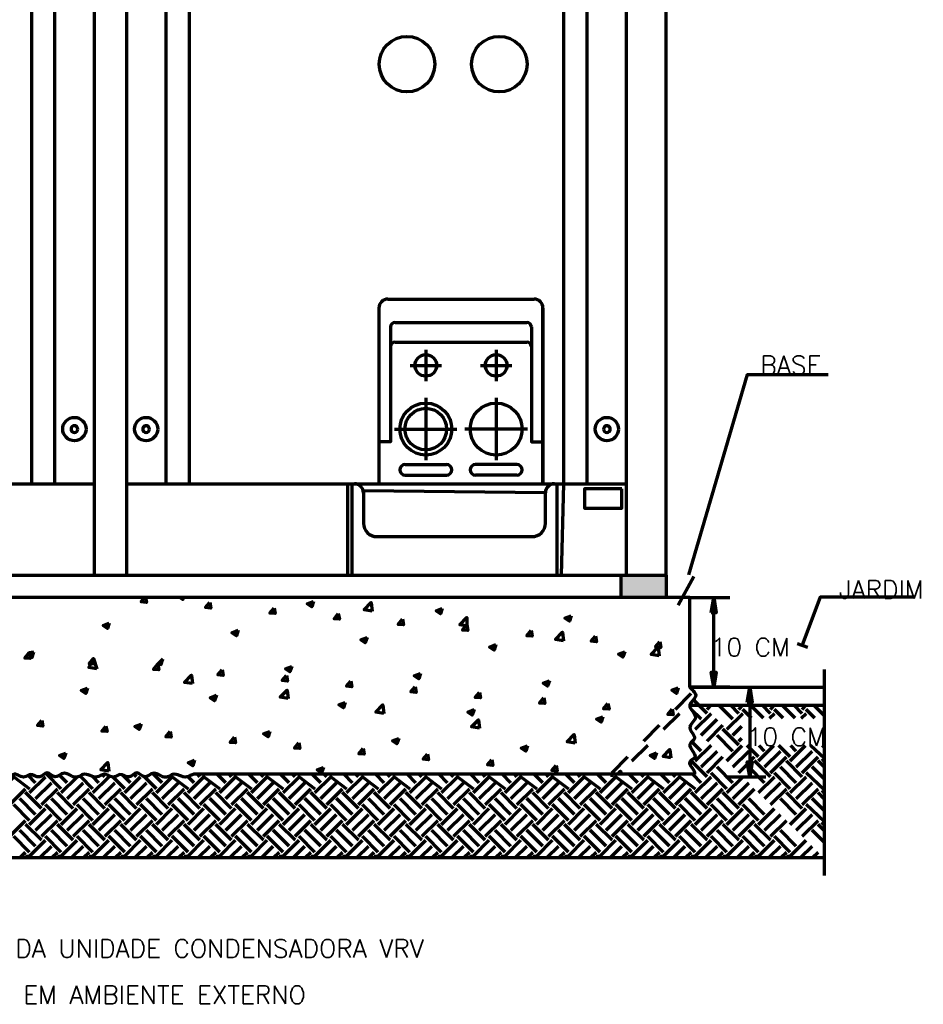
# Model space of a CAD drawing. Header units: millimetres. Extents: x -728 to 29511, y 335 to 17581.
# Tile 4 of 6: x 9571 to 11852, y 3285 to 5769. Entities that reach past the tile are written whole.
import ezdxf

# ---------------------------------------------------------------- set-up
doc = ezdxf.new("R2010")
doc.units = ezdxf.units.MM
doc.layers.add('DETALHE_VRV_EXTERNA', color=8, linetype='Continuous', lineweight=18)
doc.layers.add('KGL_CONFEA-6_DE_152_E06_PE_R02 - Legenda - DETALHE VRV EXTERNA_dwg', color=8, linetype='Continuous', lineweight=18)
doc.styles.add('Simplex_2', font='simplex_.ttf', dxfattribs={"height": 46.092886})

# ---------------------------------------------------------------- blocks, each defined once
blk = doc.blocks.new('KGL_CONFEA-6_DE_152_E06_PE_R02 - Legenda - DETALHE VRV EXTERNA_dwg_DETALHE_VRV_EXTERNA-1082228-DETALHE VRV EXTERNA-1127583-12 - FIXAÇÃO CONDENSADORA')
at = {"layer": 'DETALHE_VRV_EXTERNA', "lineweight": 70}
for points in [[(8669.4, 4310.9), (8782.5, 4310.9), (8782.5, 4367.4), (8669.4, 4367.4)], [(8909.1, 4272.7), (8902.7, 4310.9), (8896.4, 4272.7)], [(8902.7, 4084.6), (8909.1, 4122.7), (8896.4, 4122.7)], [(9000.1, 4046.5), (8993.7, 4084.6), (8987.4, 4046.5)], [(8993.7, 3858.3), (9000.1, 3896.4), (8987.4, 3896.4)]]:
    blk.add_hatch(color=7, dxfattribs=at).paths.add_polyline_path(points)
at = {"layer": 'DETALHE_VRV_EXTERNA', "color": 7, "lineweight": 70}
for p, q in [((8583.4, 4598.2), (8583.4, 7919.9)), ((8682.9, 4367.4), (8682.9, 7919.9)), ((7180.5, 7340.7), (7180.5, 4598.2)), ((7239.3, 7340.7), (7239.3, 4598.2)), ((7338.9, 7340.7), (7338.9, 4367.4)), ((7420.3, 7340.7), (7420.3, 4367.4)), ((7519.9, 7340.7), (7519.9, 4598.2)), ((7578.7, 7340.7), (7578.7, 4598.2)), ((8080.5, 5064.3), (8449.3, 5064.3)), ((8057.9, 5041.7), (8057.9, 4598.2)), ((8098.6, 5005.5), (8431.2, 5005.5)), ((8098.6, 4955.7), (8431.2, 4955.7)), ((8176.1, 4936.3), (8176.1, 4857.5)), ((8353.7, 4936.3), (8353.7, 4857.5)), ((8136.7, 4896.9), (8215.5, 4896.9)), ((8314.3, 4896.9), (8393.1, 4896.9)), ((8176.1, 4815), (8176.1, 4657.5)), ((8353.7, 4815), (8353.7, 4657.5)), ((8097.3, 4736.3), (8254.8, 4736.3)), ((8432.5, 4736.3), (8275, 4736.3)), ((8124, 4647), (8228.1, 4647)), ((8405.8, 4647), (8301.7, 4647)), ((6076.3, 4598.2), (7338.9, 4598.2)), ((7420.3, 4598.2), (8682.9, 4598.2)), ((7978.4, 4598.2), (7978.4, 4367.4)), ((7989.7, 4598.2), (7989.7, 4367.4)), ((8124, 4619.9), (8228.1, 4619.9)), ((8405.8, 4619.9), (8301.7, 4619.9)), ((8507, 4598.2), (8507, 4367.4)), ((8444.1, 4464.7), (8052.7, 4464.7)), ((8852.9, 4363.9), (8813.1, 4291.6)), ((8842.5, 4310.9), (8943.4, 4310.9)), ((9113.7, 4195.4), (9139.1, 4185.9)), ((9182.2, 3609.4), (9182.2, 4129.8)), ((8842.5, 4084.6), (9182.2, 4084.6)), ((8806.1, 4028.8), (8846.1, 4068.8)), ((8886.1, 4018.8), (8851.6, 4053.2)), ((8842.5, 4039.3), (9182.2, 4039.3)), ((8871.1, 4003.8), (8846.1, 4028.8)), ((8886.1, 4028.8), (8896.5, 4039.3)), ((8951.1, 4003.8), (8915.6, 4039.3)), ((8966.1, 4018.8), (8945.6, 4039.3)), ((8966.1, 4028.8), (8976.5, 4039.3)), ((8998.2, 4006.7), (8976.1, 4028.8)), ((9028.2, 4006.7), (8995.6, 4039.3)), ((9046.1, 4018.8), (9025.6, 4039.3)), ((9046.1, 4028.8), (9056.5, 4039.3)), ((9078.2, 4006.7), (9056.1, 4028.8)), ((9108.2, 4006.7), (9075.6, 4039.3)), ((9126.1, 4018.8), (9105.6, 4039.3)), ((9126.1, 4028.8), (9136.5, 4039.3)), ((9158.2, 4006.7), (9136.1, 4028.8)), ((9182.2, 4012.7), (9155.6, 4039.3)), ((8776.1, 3978.8), (8816.1, 4018.8)), ((8856.1, 3978.8), (8896.1, 4018.8)), ((8871.1, 3963.8), (8911.1, 4003.8)), ((8936.1, 3978.8), (8976.1, 4018.8)), ((9043.9, 4006.7), (9056.1, 4018.8)), ((9123.9, 4006.7), (9136.1, 4018.8)), ((8726.1, 3948.8), (8766.1, 3988.8)), ((8842.9, 3985.7), (8846.1, 3988.8)), ((8886.1, 3948.8), (8926.1, 3988.8)), ((8966.1, 3938.8), (8926.1, 3978.8)), ((8951.1, 3963.8), (8973.6, 3986.4)), ((8951.1, 3923.8), (8911.1, 3963.8)), ((8966.1, 3948.8), (8973.6, 3956.4)), ((8696.1, 3898.8), (8736.1, 3938.8)), ((8871.1, 3923.8), (8847.6, 3947.3)), ((8856.1, 3898.8), (8896.1, 3938.8)), ((8936.1, 3898.8), (8974.8, 3937.5)), ((9016.1, 3908.8), (8987.4, 3937.5)), ((9016.1, 3898.8), (9054.8, 3937.5)), ((9031.1, 3923.8), (9017.4, 3937.5)), ((9096.1, 3908.8), (9067.4, 3937.5)), ((9096.1, 3898.8), (9134.8, 3937.5)), ((9111.1, 3923.8), (9097.4, 3937.5)), ((9182.2, 3932.7), (9177.4, 3937.5)), ((8856.1, 3908.8), (8855.6, 3909.3)), ((8871.1, 3883.8), (8911.1, 3923.8)), ((8886.1, 3868.8), (8926.1, 3908.8)), ((8951.1, 3883.8), (8991.1, 3923.8)), ((8966.1, 3868.8), (9006.1, 3908.8)), ((9031.1, 3883.8), (9071.1, 3923.8)), ((9046.1, 3868.8), (9086.1, 3908.8)), ((9111.1, 3883.8), (9151.1, 3923.8)), ((9126.1, 3868.8), (9166.1, 3908.8)), ((8886.1, 3858.8), (8846.1, 3898.8)), ((8951.1, 3843.8), (8911.1, 3883.8)), ((9031.1, 3843.8), (8991.1, 3883.8)), ((9046.1, 3858.8), (9006.1, 3898.8)), ((9111.1, 3843.8), (9071.1, 3883.8)), ((9126.1, 3858.8), (9086.1, 3898.8)), ((9182.2, 3852.7), (9151.1, 3883.8)), ((9182.2, 3882.7), (9166.1, 3898.8)), ((7191.1, 3843.8), (7172.4, 3862.5)), ((7176.1, 3818.8), (7216.1, 3858.8)), ((7206.1, 3858.8), (7205, 3859.9)), ((7256.1, 3828.8), (7217, 3867.9)), ((7271.1, 3843.8), (7251.6, 3863.3)), ((7256.1, 3818.8), (7294.9, 3857.7)), ((7336.1, 3828.8), (7303.9, 3861)), ((7351.1, 3843.8), (7335.5, 3859.3)), ((7336.1, 3818.8), (7376.1, 3858.8)), ((7366.1, 3858.8), (7360.5, 3864.4)), ((7416.1, 3828.8), (7386.8, 3858.1)), ((7431.1, 3843.8), (7412.5, 3862.4)), ((7416.1, 3818.8), (7456.1, 3858.8)), ((7446.1, 3858.8), (7439.3, 3865.6)), ((7496.1, 3828.8), (7466.5, 3858.4)), ((7511.1, 3843.8), (7487.4, 3867.5)), ((7526.1, 3858.8), (7526, 3858.9)), ((7591.1, 3843.8), (7575.7, 3859.2)), ((7606.1, 3858.8), (7599.7, 3865.2)), ((7671.1, 3843.8), (7649.7, 3865.2)), ((7686.1, 3858.8), (7679.7, 3865.2)), ((7751.1, 3843.8), (7729.7, 3865.2)), ((7766.1, 3858.8), (7759.7, 3865.2)), ((7831.1, 3843.8), (7809.7, 3865.2)), ((7846.1, 3858.8), (7839.7, 3865.2)), ((7911.1, 3843.8), (7889.7, 3865.2)), ((7926.1, 3858.8), (7919.7, 3865.2)), ((7991.1, 3843.8), (7969.7, 3865.2)), ((8006.1, 3858.8), (7999.7, 3865.2)), ((8071.1, 3843.8), (8049.7, 3865.2)), ((8086.1, 3858.8), (8079.7, 3865.2)), ((8151.1, 3843.8), (8129.7, 3865.2)), ((8166.1, 3858.8), (8159.7, 3865.2)), ((8231.1, 3843.8), (8209.7, 3865.2)), ((8246.1, 3858.8), (8239.7, 3865.2)), ((8311.1, 3843.8), (8289.7, 3865.2)), ((8326.1, 3858.8), (8319.7, 3865.2)), ((8391.1, 3843.8), (8369.7, 3865.2)), ((8406.1, 3858.8), (8399.7, 3865.2)), ((8471.1, 3843.8), (8449.7, 3865.2)), ((8486.1, 3858.8), (8479.7, 3865.2)), ((8551.1, 3843.8), (8529.7, 3865.2)), ((8566.1, 3858.8), (8559.7, 3865.2)), ((8631.1, 3843.8), (8609.7, 3865.2)), ((8711.1, 3843.8), (8689.7, 3865.2)), ((8726.1, 3858.8), (8719.7, 3865.2)), ((8791.1, 3843.8), (8769.7, 3865.2)), ((8806.1, 3858.8), (8799.7, 3865.2)), ((8871.1, 3843.8), (8849.7, 3865.1)), ((8856.1, 3818.8), (8896.1, 3858.8)), ((8936.1, 3828.8), (8896.1, 3868.8)), ((8933.5, 3858.3), (9034.4, 3858.3)), ((8936.1, 3818.8), (8976.1, 3858.8)), ((9016.1, 3818.8), (9056.1, 3858.8)), ((9096.1, 3828.8), (9056.1, 3868.8)), ((9096.1, 3818.8), (9136.1, 3858.8)), ((7126.1, 3788.8), (7166.1, 3828.8)), ((7191.1, 3803.8), (7231.1, 3843.8)), ((7206.1, 3788.8), (7246.1, 3828.8)), ((7271.1, 3803.8), (7311.1, 3843.8)), ((7286.1, 3788.8), (7326.1, 3828.8)), ((7351.1, 3803.8), (7391.1, 3843.8)), ((7366.1, 3788.8), (7406.1, 3828.8)), ((7431.1, 3803.8), (7471.1, 3843.8)), ((7446.1, 3788.8), (7486.1, 3828.8)), ((7511.1, 3803.8), (7551.1, 3843.8)), ((7526.1, 3788.8), (7566.1, 3828.8)), ((7591.1, 3803.8), (7631.1, 3843.8)), ((7606.1, 3788.8), (7646.1, 3828.8)), ((7671.1, 3803.8), (7711.1, 3843.8)), ((7686.1, 3788.8), (7726.1, 3828.8)), ((7751.1, 3803.8), (7791.1, 3843.8)), ((7766.1, 3788.8), (7806.1, 3828.8)), ((7831.1, 3803.8), (7871.1, 3843.8)), ((7846.1, 3788.8), (7886.1, 3828.8)), ((7911.1, 3803.8), (7951.1, 3843.8)), ((7926.1, 3788.8), (7966.1, 3828.8)), ((7991.1, 3803.8), (8031.1, 3843.8)), ((8006.1, 3788.8), (8046.1, 3828.8)), ((8071.1, 3803.8), (8111.1, 3843.8)), ((8086.1, 3788.8), (8126.1, 3828.8)), ((8151.1, 3803.8), (8191.1, 3843.8)), ((8166.1, 3788.8), (8206.1, 3828.8)), ((8231.1, 3803.8), (8271.1, 3843.8)), ((8246.1, 3788.8), (8286.1, 3828.8)), ((8311.1, 3803.8), (8351.1, 3843.8)), ((8326.1, 3788.8), (8366.1, 3828.8)), ((8391.1, 3803.8), (8431.1, 3843.8)), ((8406.1, 3788.8), (8446.1, 3828.8)), ((8471.1, 3803.8), (8511.1, 3843.8)), ((8486.1, 3788.8), (8526.1, 3828.8)), ((8551.1, 3803.8), (8591.1, 3843.8)), ((8566.1, 3788.8), (8606.1, 3828.8)), ((8631.1, 3803.8), (8671.1, 3843.8)), ((8646.1, 3788.8), (8686.1, 3828.8)), ((8711.1, 3803.8), (8751.1, 3843.8)), ((8726.1, 3788.8), (8766.1, 3828.8)), ((8791.1, 3803.8), (8831.1, 3843.8)), ((8806.1, 3788.8), (8846.1, 3828.8)), ((8871.1, 3803.8), (8911.1, 3843.8)), ((8886.1, 3788.8), (8926.1, 3828.8)), ((8951.1, 3803.8), (8991.1, 3843.8)), ((8966.1, 3788.8), (9006.1, 3828.8)), ((9031.1, 3803.8), (9071.1, 3843.8)), ((9046.1, 3788.8), (9086.1, 3828.8)), ((9111.1, 3803.8), (9151.1, 3843.8)), ((9126.1, 3788.8), (9166.1, 3828.8)), ((7191.1, 3763.8), (7151.1, 3803.8)), ((7206.1, 3778.8), (7166.1, 3818.8)), ((7271.1, 3763.8), (7231.1, 3803.8)), ((7286.1, 3778.8), (7246.1, 3818.8)), ((7351.1, 3763.8), (7311.1, 3803.8)), ((7366.1, 3778.8), (7326.1, 3818.8)), ((7431.1, 3763.8), (7391.1, 3803.8)), ((7446.1, 3778.8), (7406.1, 3818.8)), ((7511.1, 3763.8), (7471.1, 3803.8)), ((7526.1, 3778.8), (7486.1, 3818.8)), ((7591.1, 3763.8), (7551.1, 3803.8)), ((7606.1, 3778.8), (7566.1, 3818.8)), ((7671.1, 3763.8), (7631.1, 3803.8)), ((7686.1, 3778.8), (7646.1, 3818.8)), ((7751.1, 3763.8), (7711.1, 3803.8)), ((7766.1, 3778.8), (7726.1, 3818.8)), ((7831.1, 3763.8), (7791.1, 3803.8)), ((7846.1, 3778.8), (7806.1, 3818.8)), ((7911.1, 3763.8), (7871.1, 3803.8)), ((7926.1, 3778.8), (7886.1, 3818.8)), ((7991.1, 3763.8), (7951.1, 3803.8)), ((8006.1, 3778.8), (7966.1, 3818.8)), ((8071.1, 3763.8), (8031.1, 3803.8)), ((8086.1, 3778.8), (8046.1, 3818.8)), ((8151.1, 3763.8), (8111.1, 3803.8)), ((8166.1, 3778.8), (8126.1, 3818.8)), ((8231.1, 3763.8), (8191.1, 3803.8)), ((8246.1, 3778.8), (8206.1, 3818.8)), ((8311.1, 3763.8), (8271.1, 3803.8)), ((8326.1, 3778.8), (8286.1, 3818.8)), ((8391.1, 3763.8), (8351.1, 3803.8)), ((8406.1, 3778.8), (8366.1, 3818.8)), ((8471.1, 3763.8), (8431.1, 3803.8)), ((8486.1, 3778.8), (8446.1, 3818.8)), ((8551.1, 3763.8), (8511.1, 3803.8)), ((8566.1, 3778.8), (8526.1, 3818.8)), ((8631.1, 3763.8), (8591.1, 3803.8)), ((8646.1, 3778.8), (8606.1, 3818.8)), ((8711.1, 3763.8), (8671.1, 3803.8)), ((8726.1, 3778.8), (8686.1, 3818.8)), ((8791.1, 3763.8), (8751.1, 3803.8)), ((8806.1, 3778.8), (8766.1, 3818.8)), ((8871.1, 3763.8), (8831.1, 3803.8)), ((8886.1, 3778.8), (8846.1, 3818.8)), ((8951.1, 3763.8), (8911.1, 3803.8)), ((8966.1, 3778.8), (8926.1, 3818.8)), ((9031.1, 3763.8), (8991.1, 3803.8)), ((9111.1, 3763.8), (9071.1, 3803.8)), ((9126.1, 3778.8), (9086.1, 3818.8)), ((9182.2, 3772.7), (9151.1, 3803.8)), ((9182.2, 3802.7), (9166.1, 3818.8)), ((7176.1, 3748.8), (7136.1, 3788.8)), ((7176.1, 3738.8), (7216.1, 3778.8)), ((7256.1, 3748.8), (7216.1, 3788.8)), ((7256.1, 3738.8), (7296.1, 3778.8)), ((7336.1, 3748.8), (7296.1, 3788.8)), ((7336.1, 3738.8), (7376.1, 3778.8)), ((7416.1, 3748.8), (7376.1, 3788.8)), ((7416.1, 3738.8), (7456.1, 3778.8)), ((7496.1, 3748.8), (7456.1, 3788.8)), ((7496.1, 3738.8), (7536.1, 3778.8)), ((7576.1, 3748.8), (7536.1, 3788.8)), ((7576.1, 3738.8), (7616.1, 3778.8)), ((7656.1, 3748.8), (7616.1, 3788.8)), ((7656.1, 3738.8), (7696.1, 3778.8)), ((7736.1, 3748.8), (7696.1, 3788.8)), ((7736.1, 3738.8), (7776.1, 3778.8)), ((7816.1, 3748.8), (7776.1, 3788.8)), ((7816.1, 3738.8), (7856.1, 3778.8)), ((7896.1, 3748.8), (7856.1, 3788.8)), ((7896.1, 3738.8), (7936.1, 3778.8)), ((7976.1, 3748.8), (7936.1, 3788.8)), ((7976.1, 3738.8), (8016.1, 3778.8)), ((8056.1, 3748.8), (8016.1, 3788.8)), ((8056.1, 3738.8), (8096.1, 3778.8)), ((8136.1, 3748.8), (8096.1, 3788.8)), ((8136.1, 3738.8), (8176.1, 3778.8)), ((8216.1, 3748.8), (8176.1, 3788.8)), ((8216.1, 3738.8), (8256.1, 3778.8)), ((8296.1, 3748.8), (8256.1, 3788.8)), ((8296.1, 3738.8), (8336.1, 3778.8)), ((8376.1, 3748.8), (8336.1, 3788.8)), ((8376.1, 3738.8), (8416.1, 3778.8)), ((8456.1, 3748.8), (8416.1, 3788.8)), ((8456.1, 3738.8), (8496.1, 3778.8)), ((8536.1, 3748.8), (8496.1, 3788.8)), ((8536.1, 3738.8), (8576.1, 3778.8)), ((8616.1, 3748.8), (8576.1, 3788.8)), ((8616.1, 3738.8), (8656.1, 3778.8)), ((8696.1, 3748.8), (8656.1, 3788.8)), ((8696.1, 3738.8), (8736.1, 3778.8)), ((8776.1, 3748.8), (8736.1, 3788.8)), ((8776.1, 3738.8), (8816.1, 3778.8)), ((8856.1, 3748.8), (8816.1, 3788.8)), ((8856.1, 3738.8), (8896.1, 3778.8)), ((8936.1, 3748.8), (8896.1, 3788.8)), ((8936.1, 3738.8), (8976.1, 3778.8)), ((9016.1, 3748.8), (8976.1, 3788.8)), ((9016.1, 3738.8), (9056.1, 3778.8)), ((9096.1, 3738.8), (9136.1, 3778.8)), ((7191.1, 3723.8), (7231.1, 3763.8)), ((7271.1, 3723.8), (7311.1, 3763.8)), ((7351.1, 3723.8), (7391.1, 3763.8)), ((7431.1, 3723.8), (7471.1, 3763.8)), ((7511.1, 3723.8), (7551.1, 3763.8)), ((7591.1, 3723.8), (7631.1, 3763.8)), ((7671.1, 3723.8), (7711.1, 3763.8)), ((7751.1, 3723.8), (7791.1, 3763.8)), ((7831.1, 3723.8), (7871.1, 3763.8)), ((7911.1, 3723.8), (7951.1, 3763.8)), ((7991.1, 3723.8), (8031.1, 3763.8)), ((8071.1, 3723.8), (8111.1, 3763.8)), ((8151.1, 3723.8), (8191.1, 3763.8)), ((8231.1, 3723.8), (8271.1, 3763.8)), ((8311.1, 3723.8), (8351.1, 3763.8)), ((8391.1, 3723.8), (8431.1, 3763.8)), ((8471.1, 3723.8), (8511.1, 3763.8)), ((8551.1, 3723.8), (8591.1, 3763.8)), ((8631.1, 3723.8), (8671.1, 3763.8)), ((8711.1, 3723.8), (8751.1, 3763.8)), ((8791.1, 3723.8), (8831.1, 3763.8)), ((8871.1, 3723.8), (8911.1, 3763.8)), ((8951.1, 3723.8), (8991.1, 3763.8)), ((9031.1, 3723.8), (9071.1, 3763.8)), ((9111.1, 3723.8), (9151.1, 3763.8)), ((7126.1, 3708.8), (7166.1, 3748.8)), ((7206.1, 3698.8), (7166.1, 3738.8)), ((7206.1, 3708.8), (7246.1, 3748.8)), ((7286.1, 3698.8), (7246.1, 3738.8)), ((7286.1, 3708.8), (7326.1, 3748.8)), ((7366.1, 3698.8), (7326.1, 3738.8)), ((7366.1, 3708.8), (7406.1, 3748.8)), ((7446.1, 3698.8), (7406.1, 3738.8)), ((7446.1, 3708.8), (7486.1, 3748.8)), ((7526.1, 3698.8), (7486.1, 3738.8)), ((7526.1, 3708.8), (7566.1, 3748.8)), ((7606.1, 3698.8), (7566.1, 3738.8)), ((7606.1, 3708.8), (7646.1, 3748.8)), ((7686.1, 3698.8), (7646.1, 3738.8)), ((7686.1, 3708.8), (7726.1, 3748.8)), ((7766.1, 3698.8), (7726.1, 3738.8)), ((7766.1, 3708.8), (7806.1, 3748.8)), ((7846.1, 3698.8), (7806.1, 3738.8)), ((7846.1, 3708.8), (7886.1, 3748.8)), ((7926.1, 3698.8), (7886.1, 3738.8)), ((7926.1, 3708.8), (7966.1, 3748.8)), ((8006.1, 3698.8), (7966.1, 3738.8)), ((8006.1, 3708.8), (8046.1, 3748.8)), ((8086.1, 3698.8), (8046.1, 3738.8)), ((8086.1, 3708.8), (8126.1, 3748.8)), ((8166.1, 3698.8), (8126.1, 3738.8)), ((8166.1, 3708.8), (8206.1, 3748.8)), ((8246.1, 3698.8), (8206.1, 3738.8)), ((8246.1, 3708.8), (8286.1, 3748.8)), ((8326.1, 3698.8), (8286.1, 3738.8)), ((8326.1, 3708.8), (8366.1, 3748.8)), ((8406.1, 3698.8), (8366.1, 3738.8)), ((8406.1, 3708.8), (8446.1, 3748.8)), ((8486.1, 3698.8), (8446.1, 3738.8)), ((8486.1, 3708.8), (8526.1, 3748.8)), ((8566.1, 3698.8), (8526.1, 3738.8)), ((8566.1, 3708.8), (8606.1, 3748.8)), ((8646.1, 3698.8), (8606.1, 3738.8)), ((8646.1, 3708.8), (8686.1, 3748.8)), ((8726.1, 3698.8), (8686.1, 3738.8)), ((8726.1, 3708.8), (8766.1, 3748.8)), ((8806.1, 3698.8), (8766.1, 3738.8)), ((8806.1, 3708.8), (8846.1, 3748.8)), ((8886.1, 3698.8), (8846.1, 3738.8)), ((8886.1, 3708.8), (8926.1, 3748.8)), ((8966.1, 3698.8), (8926.1, 3738.8)), ((8966.1, 3708.8), (9006.1, 3748.8)), ((9046.1, 3698.8), (9006.1, 3738.8)), ((9046.1, 3708.8), (9086.1, 3748.8)), ((9126.1, 3708.8), (9166.1, 3748.8)), ((9182.2, 3722.7), (9166.1, 3738.8)), ((7176.1, 3668.8), (7136.1, 3708.8)), ((7191.1, 3683.8), (7151.1, 3723.8)), ((7256.1, 3668.8), (7216.1, 3708.8)), ((7271.1, 3683.8), (7231.1, 3723.8)), ((7336.1, 3668.8), (7296.1, 3708.8)), ((7351.1, 3683.8), (7311.1, 3723.8)), ((7416.1, 3668.8), (7376.1, 3708.8)), ((7431.1, 3683.8), (7391.1, 3723.8)), ((7496.1, 3668.8), (7456.1, 3708.8)), ((7511.1, 3683.8), (7471.1, 3723.8)), ((7576.1, 3668.8), (7536.1, 3708.8)), ((7591.1, 3683.8), (7551.1, 3723.8)), ((7656.1, 3668.8), (7616.1, 3708.8)), ((7671.1, 3683.8), (7631.1, 3723.8)), ((7736.1, 3668.8), (7696.1, 3708.8)), ((7751.1, 3683.8), (7711.1, 3723.8)), ((7816.1, 3668.8), (7776.1, 3708.8)), ((7831.1, 3683.8), (7791.1, 3723.8)), ((7896.1, 3668.8), (7856.1, 3708.8)), ((7911.1, 3683.8), (7871.1, 3723.8)), ((7976.1, 3668.8), (7936.1, 3708.8)), ((7991.1, 3683.8), (7951.1, 3723.8)), ((8056.1, 3668.8), (8016.1, 3708.8)), ((8071.1, 3683.8), (8031.1, 3723.8)), ((8136.1, 3668.8), (8096.1, 3708.8)), ((8151.1, 3683.8), (8111.1, 3723.8)), ((8216.1, 3668.8), (8176.1, 3708.8)), ((8231.1, 3683.8), (8191.1, 3723.8)), ((8296.1, 3668.8), (8256.1, 3708.8)), ((8311.1, 3683.8), (8271.1, 3723.8)), ((8376.1, 3668.8), (8336.1, 3708.8)), ((8391.1, 3683.8), (8351.1, 3723.8)), ((8456.1, 3668.8), (8416.1, 3708.8)), ((8471.1, 3683.8), (8431.1, 3723.8)), ((8536.1, 3668.8), (8496.1, 3708.8)), ((8551.1, 3683.8), (8511.1, 3723.8)), ((8616.1, 3668.8), (8576.1, 3708.8)), ((8631.1, 3683.8), (8591.1, 3723.8)), ((8696.1, 3668.8), (8656.1, 3708.8)), ((8711.1, 3683.8), (8671.1, 3723.8)), ((8776.1, 3668.8), (8736.1, 3708.8)), ((8791.1, 3683.8), (8751.1, 3723.8)), ((8856.1, 3668.8), (8816.1, 3708.8)), ((8871.1, 3683.8), (8831.1, 3723.8)), ((8936.1, 3668.8), (8896.1, 3708.8)), ((8951.1, 3683.8), (8911.1, 3723.8)), ((9016.1, 3668.8), (8976.1, 3708.8)), ((9031.1, 3683.8), (8991.1, 3723.8)), ((9096.1, 3668.8), (9056.1, 3708.8)), ((9111.1, 3683.8), (9071.1, 3723.8)), ((9182.2, 3692.7), (9151.1, 3723.8)), ((7201.9, 3654.7), (7231.1, 3683.8)), ((7281.9, 3654.7), (7311.1, 3683.8)), ((7361.9, 3654.7), (7391.1, 3683.8)), ((7441.9, 3654.7), (7471.1, 3683.8)), ((7521.9, 3654.7), (7551.1, 3683.8)), ((7601.9, 3654.7), (7631.1, 3683.8)), ((7681.9, 3654.7), (7711.1, 3683.8)), ((7761.9, 3654.7), (7791.1, 3683.8)), ((7841.9, 3654.7), (7871.1, 3683.8)), ((7921.9, 3654.7), (7951.1, 3683.8)), ((8001.9, 3654.7), (8031.1, 3683.8)), ((8081.9, 3654.7), (8111.1, 3683.8)), ((8161.9, 3654.7), (8191.1, 3683.8)), ((8241.9, 3654.7), (8271.1, 3683.8)), ((8321.9, 3654.7), (8351.1, 3683.8)), ((8401.9, 3654.7), (8431.1, 3683.8)), ((8481.9, 3654.7), (8511.1, 3683.8)), ((8561.9, 3654.7), (8591.1, 3683.8)), ((8641.9, 3654.7), (8671.1, 3683.8)), ((8721.9, 3654.7), (8751.1, 3683.8)), ((8801.9, 3654.7), (8831.1, 3683.8)), ((8881.9, 3654.7), (8911.1, 3683.8)), ((8961.9, 3654.7), (8991.1, 3683.8)), ((9041.9, 3654.7), (9071.1, 3683.8)), ((9121.9, 3654.7), (9151.1, 3683.8)), ((7151.9, 3654.7), (7166.1, 3668.8)), ((7231.9, 3654.7), (7246.1, 3668.8)), ((7311.9, 3654.7), (7326.1, 3668.8)), ((7391.9, 3654.7), (7406.1, 3668.8)), ((7471.9, 3654.7), (7486.1, 3668.8)), ((7551.9, 3654.7), (7566.1, 3668.8)), ((7631.9, 3654.7), (7646.1, 3668.8)), ((7711.9, 3654.7), (7726.1, 3668.8)), ((7791.9, 3654.7), (7806.1, 3668.8)), ((7871.9, 3654.7), (7886.1, 3668.8)), ((7951.9, 3654.7), (7966.1, 3668.8)), ((8031.9, 3654.7), (8046.1, 3668.8)), ((8111.9, 3654.7), (8126.1, 3668.8)), ((8191.9, 3654.7), (8206.1, 3668.8)), ((8271.9, 3654.7), (8286.1, 3668.8)), ((8351.9, 3654.7), (8366.1, 3668.8)), ((8431.9, 3654.7), (8446.1, 3668.8)), ((8511.9, 3654.7), (8526.1, 3668.8)), ((8591.9, 3654.7), (8606.1, 3668.8)), ((8671.9, 3654.7), (8686.1, 3668.8)), ((8751.9, 3654.7), (8766.1, 3668.8)), ((8831.9, 3654.7), (8846.1, 3668.8)), ((8911.9, 3654.7), (8926.1, 3668.8)), ((8991.9, 3654.7), (9006.1, 3668.8)), ((9071.9, 3654.7), (9086.1, 3668.8)), ((9151.9, 3654.7), (9166.1, 3668.8))]:
    blk.add_line(p, q, dxfattribs=at)
at = {"layer": 'DETALHE_VRV_EXTERNA', "color": 7, "lineweight": 70, "flags": 128}
for points in [[(5976.7, 7919.9), (5976.7, 4367.4), (8782.5, 4367.4), (8782.5, 7919.9), (5976.7, 7919.9)], [(8518.3, 4367.4), (8524.6, 4598.2), (8524.6, 7919.9)], [(8471.9, 4598.2), (8471.9, 5041.7), (8471.9, 4598.2)], [(8087.3, 4994.2), (8087.3, 4704.5), (8057.9, 4704.5)], [(8442.5, 4994.2), (8442.5, 4704.5), (8471.9, 4704.5)], [(8840.1, 4368.4), (8988, 4874.3), (9191.3, 4874.3)], [(8478.1, 4498.7), (8478.1, 4575.6), (8018.7, 4580.1), (8018.7, 4498.7)], [(8943.4, 4084.6), (8842.5, 4084.6), (8842.5, 4310.9), (5923.5, 4310.9), (5923.5, 4084.6), (5583.8, 4084.6), (5875.7, 4084.6)], [(7468.8, 4310.9), (7471, 4298.9), (7457.5, 4300.1), (7466.6, 4310.9)], [(7555.6, 4310.9), (7562.9, 4306), (7564.5, 4310.9)], [(7630.7, 4298.9), (7633.3, 4284.7), (7619.8, 4285.9), (7630.7, 4298.9)], [(7892.6, 4301.5), (7888.1, 4287.9), (7876.8, 4295.4), (7892.6, 4301.5)], [(8902.7, 4084.6), (8896.4, 4122.7), (8909.1, 4122.7), (8902.7, 4084.6), (8902.7, 4310.9)], [(9410, 4311.8), (9171.7, 4311.8), (9126.4, 4190.6)], [(7793, 4284.7), (7795.6, 4270.5), (7782.1, 4271.7), (7793, 4284.7)], [(8040.4, 4276.8), (8020.3, 4279.9), (8037.9, 4298.3), (8040.4, 4276.8)], [(8217.8, 4283.4), (8213.2, 4269.7), (8202, 4277.3), (8217.8, 4283.4)], [(7955.3, 4270.5), (7957.9, 4256.3), (7944.4, 4257.5), (7955.3, 4270.5)], [(8117.6, 4256.3), (8120.2, 4242.1), (8106.7, 4243.3), (8117.6, 4256.3)], [(8281.9, 4239.3), (8261.8, 4242.4), (8279.4, 4260.8), (8279.9, 4242.1), (8282.5, 4227.9), (8269, 4229.1), (8279.9, 4242.1)], [(8543, 4265.3), (8538.4, 4251.6), (8527.2, 4259.2), (8543, 4265.3)], [(7377.3, 4246.7), (7372.7, 4233), (7361.5, 4240.6), (7377.3, 4246.7)], [(7702.5, 4228.5), (7697.9, 4214.9), (7686.7, 4222.5), (7702.5, 4228.5)], [(8442.2, 4227.9), (8444.8, 4213.7), (8431.3, 4214.9), (8442.2, 4227.9)], [(8027.7, 4210.4), (8023.1, 4196.7), (8011.9, 4204.3), (8027.7, 4210.4)], [(8523.4, 4201.9), (8503.3, 4205), (8520.9, 4223.4), (8523.4, 4201.9)], [(8604.5, 4213.7), (8607.1, 4199.5), (8593.6, 4200.7), (8604.5, 4213.7)], [(8766.8, 4199.5), (8769.4, 4185.3), (8755.9, 4186.5), (8766.8, 4199.5)], [(8352.9, 4192.3), (8348.3, 4178.6), (8337, 4186.2), (8352.9, 4192.3)], [(8764.9, 4164.4), (8744.8, 4167.5), (8762.4, 4185.9), (8764.9, 4164.4)], [(7187.2, 4173.7), (7175.2, 4171.3), (7177.8, 4157.1), (7164.3, 4158.3), (7175.2, 4171.3), (7182.6, 4160), (7187.2, 4173.7)], [(7346, 4131.3), (7325.8, 4134.4), (7337.5, 4157.1), (7340.1, 4142.9), (7326.6, 4144.1), (7337.5, 4157.1), (7346, 4131.3)], [(7512.4, 4155.6), (7499.8, 4142.9), (7502.4, 4128.7), (7488.9, 4129.9), (7499.8, 4142.9), (7507.8, 4141.9), (7512.4, 4155.6)], [(8678.1, 4174.2), (8673.5, 4160.5), (8662.2, 4168.1), (8678.1, 4174.2)], [(7662.1, 4128.7), (7664.7, 4114.5), (7651.2, 4115.7), (7662.1, 4128.7)], [(7837.6, 4137.4), (7833, 4123.8), (7821.7, 4131.4), (7837.6, 4137.4)], [(7587.5, 4093.8), (7567.3, 4096.9), (7585, 4115.3), (7587.5, 4093.8)], [(7824.4, 4114.5), (7827, 4100.3), (7813.5, 4101.5), (7824.4, 4114.5)], [(7986.7, 4100.3), (7989.3, 4086.1), (7975.8, 4087.3), (7986.7, 4100.3)], [(8162.8, 4119.3), (8158.2, 4105.6), (8146.9, 4113.2), (8162.8, 4119.3)], [(8488, 4101.2), (8483.4, 4087.5), (8472.1, 4095.1), (8488, 4101.2)], [(7322.3, 4082.6), (7317.7, 4068.9), (7306.4, 4076.5), (7322.3, 4082.6)], [(7828.9, 4056.4), (7808.8, 4059.5), (7826.4, 4077.8), (7828.9, 4056.4)], [(8149, 4086.1), (8151.6, 4071.9), (8138.1, 4073.1), (8149, 4086.1)], [(8813.1, 4083.1), (8808.6, 4069.4), (8797.3, 4077), (8813.1, 4083.1)], [(8993.7, 4084.6), (8993.7, 3858.3), (8987.4, 3896.4), (9000.1, 3896.4), (8993.7, 3858.3)], [(7647.5, 4064.5), (7642.9, 4050.8), (7631.6, 4058.4), (7647.5, 4064.5)], [(8311.3, 4071.9), (8313.9, 4057.7), (8300.4, 4058.9), (8311.3, 4071.9)], [(8473.6, 4057.7), (8476.2, 4043.5), (8462.7, 4044.7), (8473.6, 4057.7)], [(7972.6, 4046.3), (7968.1, 4032.7), (7956.8, 4040.3), (7972.6, 4046.3)], [(8070.4, 4018.9), (8050.3, 4022), (8067.9, 4040.4), (8070.4, 4018.9)], [(8297.8, 4028.2), (8293.2, 4014.5), (8282, 4022.1), (8297.8, 4028.2)], [(8635.9, 4043.5), (8638.5, 4029.3), (8625, 4030.5), (8635.9, 4043.5)], [(8798.2, 4029.3), (8800.8, 4015.1), (8787.3, 4016.3), (8798.2, 4029.3)], [(7206.6, 4001.1), (7209.2, 3986.9), (7195.7, 3988.1), (7206.6, 4001.1)], [(8311.9, 3981.5), (8291.8, 3984.6), (8309.4, 4002.9), (8311.9, 3981.5)], [(8623, 4010.1), (8618.4, 3996.4), (8607.2, 4004), (8623, 4010.1)], [(7368.9, 3986.9), (7371.5, 3972.7), (7358, 3973.9), (7368.9, 3986.9)], [(7457.3, 3991.5), (7452.8, 3977.8), (7441.5, 3985.4), (7457.3, 3991.5)], [(7531.2, 3972.7), (7533.8, 3958.5), (7520.3, 3959.7), (7531.2, 3972.7)], [(7693.5, 3958.5), (7696.1, 3944.3), (7682.6, 3945.5), (7693.5, 3958.5)], [(7782.5, 3973.4), (7777.9, 3959.7), (7766.7, 3967.3), (7782.5, 3973.4)], [(8107.7, 3955.2), (8103.1, 3941.6), (8091.9, 3949.2), (8107.7, 3955.2)], [(8553.4, 3944), (8533.3, 3947.1), (8550.9, 3965.5), (8553.4, 3944)], [(7855.8, 3944.3), (7858.4, 3930.1), (7844.9, 3931.3), (7855.8, 3944.3)], [(8018.1, 3930.1), (8020.7, 3915.9), (8007.2, 3917.1), (8018.1, 3930.1)], [(8432.9, 3937.1), (8428.3, 3923.4), (8417.1, 3931), (8432.9, 3937.1)], [(8794.9, 3906.5), (8774.8, 3909.7), (8792.4, 3928), (8794.9, 3906.5)], [(9176.1, 3898.8), (9182.2, 3905), (9147.4, 3937.5)], [(7267.2, 3918.5), (7262.6, 3904.8), (7251.4, 3912.4), (7267.2, 3918.5)], [(8180.4, 3915.9), (8183, 3901.7), (8169.5, 3902.9), (8180.4, 3915.9)], [(8342.7, 3901.7), (8345.3, 3887.5), (8331.8, 3888.7), (8342.7, 3901.7)], [(8646.1, 3858.8), (8646.1, 3868.8), (8686.1, 3908.8)], [(8758.1, 3919), (8753.5, 3905.3), (8742.2, 3912.9), (8758.1, 3919)], [(7376, 3873.4), (7355.8, 3876.5), (7373.5, 3894.9), (7376, 3873.4)], [(7592.4, 3900.4), (7587.8, 3886.7), (7576.6, 3894.3), (7592.4, 3900.4)], [(7917.6, 3882.3), (7913, 3868.6), (7901.7, 3876.2), (7917.6, 3882.3)], [(8505, 3887.5), (8507.6, 3873.3), (8494.1, 3874.5), (8505, 3887.5)], [(7096.1, 3818.8), (7136.1, 3858.8), (7176.1, 3828.8)], [(7496.1, 3818.8), (7536.1, 3858.8), (7576.1, 3828.8)], [(7576.1, 3818.8), (7616.1, 3858.8), (7656.1, 3828.8)], [(7656.1, 3818.8), (7696.1, 3858.8), (7736.1, 3828.8)], [(7736.1, 3818.8), (7776.1, 3858.8), (7816.1, 3828.8)], [(7816.1, 3818.8), (7856.1, 3858.8), (7896.1, 3828.8)], [(7896.1, 3818.8), (7936.1, 3858.8), (7976.1, 3828.8)], [(7976.1, 3818.8), (8016.1, 3858.8), (8056.1, 3828.8)], [(8056.1, 3818.8), (8096.1, 3858.8), (8136.1, 3828.8)], [(8136.1, 3818.8), (8176.1, 3858.8), (8216.1, 3828.8)], [(8216.1, 3818.8), (8256.1, 3858.8), (8296.1, 3828.8)], [(8296.1, 3818.8), (8336.1, 3858.8), (8376.1, 3828.8)], [(8376.1, 3818.8), (8416.1, 3858.8), (8456.1, 3828.8)], [(8456.1, 3818.8), (8496.1, 3858.8), (8536.1, 3828.8)], [(8536.1, 3818.8), (8576.1, 3858.8), (8616.1, 3828.8)], [(8616.1, 3818.8), (8656.1, 3858.8), (8696.1, 3828.8)], [(8660.5, 3865.2), (8667.3, 3873.3), (8668.8, 3865.2)], [(8696.1, 3818.8), (8736.1, 3858.8), (8776.1, 3828.8)], [(8776.1, 3818.8), (8816.1, 3858.8), (8856.1, 3828.8)], [(9176.1, 3818.8), (9182.2, 3825), (9136.1, 3868.8)], [(9176.1, 3738.8), (9182.2, 3745), (9136.1, 3788.8)], [(7166.1, 3658.8), (7176.1, 3658.8), (7216.1, 3698.8)], [(7246.1, 3658.8), (7256.1, 3658.8), (7296.1, 3698.8)], [(7326.1, 3658.8), (7336.1, 3658.8), (7376.1, 3698.8)], [(7406.1, 3658.8), (7416.1, 3658.8), (7456.1, 3698.8)], [(7486.1, 3658.8), (7496.1, 3658.8), (7536.1, 3698.8)], [(7566.1, 3658.8), (7576.1, 3658.8), (7616.1, 3698.8)], [(7646.1, 3658.8), (7656.1, 3658.8), (7696.1, 3698.8)], [(7726.1, 3658.8), (7736.1, 3658.8), (7776.1, 3698.8)], [(7806.1, 3658.8), (7816.1, 3658.8), (7856.1, 3698.8)], [(7886.1, 3658.8), (7896.1, 3658.8), (7936.1, 3698.8)], [(7966.1, 3658.8), (7976.1, 3658.8), (8016.1, 3698.8)], [(8046.1, 3658.8), (8056.1, 3658.8), (8096.1, 3698.8)], [(8126.1, 3658.8), (8136.1, 3658.8), (8176.1, 3698.8)], [(8206.1, 3658.8), (8216.1, 3658.8), (8256.1, 3698.8)], [(8286.1, 3658.8), (8296.1, 3658.8), (8336.1, 3698.8)], [(8366.1, 3658.8), (8376.1, 3658.8), (8416.1, 3698.8)], [(8446.1, 3658.8), (8456.1, 3658.8), (8496.1, 3698.8)], [(8526.1, 3658.8), (8536.1, 3658.8), (8576.1, 3698.8)], [(8606.1, 3658.8), (8616.1, 3658.8), (8656.1, 3698.8)], [(8686.1, 3658.8), (8696.1, 3658.8), (8736.1, 3698.8)], [(8766.1, 3658.8), (8776.1, 3658.8), (8816.1, 3698.8)], [(8846.1, 3658.8), (8856.1, 3658.8), (8896.1, 3698.8)], [(8926.1, 3658.8), (8936.1, 3658.8), (8976.1, 3698.8)], [(9006.1, 3658.8), (9016.1, 3658.8), (9056.1, 3698.8)], [(9086.1, 3658.8), (9096.1, 3658.8), (9136.1, 3698.8)], [(5583.8, 3654.7), (9182.2, 3654.7), (9182.2, 3665)]]:
    blk.add_lwpolyline(points, dxfattribs=at)
for points in [[(8670.9, 4585.1), (8576.5, 4585.1), (8576.5, 4536.8), (8670.9, 4536.8)], [(8669.4, 4310.9), (8669.4, 4367.4), (8782.5, 4367.4), (8782.5, 4310.9)], [(8896.4, 4272.7), (8902.7, 4310.9), (8909.1, 4272.7)], [(8987.4, 4046.5), (8993.7, 4084.6), (9000.1, 4046.5)]]:
    blk.add_lwpolyline(points, close=True, dxfattribs=at)
at = {"layer": 'DETALHE_VRV_EXTERNA', "color": 7, "lineweight": 70}
for centre, radius in [((8128.6, 5657.2), 70.1), ((8361.6, 5657.2), 70.1), ((8176.1, 4896.9), 27.2), ((8353.7, 4896.9), 27.2), ((8176.1, 4736.3), 65.6), ((8353.7, 4736.3), 65.6), ((8176.1, 4736.3), 52.5), ((7289.1, 4736.3), 29.4), ((7470.1, 4736.3), 29.4), ((8633.2, 4736.3), 29.4)]:
    blk.add_circle(centre, radius, dxfattribs=at)
for centre, radius, start, end in [((8080.5, 5041.7), 22.6, 90.0001, 180.0002), ((8449.3, 5041.7), 22.6, 0, 90.0001), ((8098.6, 4994.2), 11.3, 90, 179.9999), ((8431.2, 4994.2), 11.3, 0, 90), ((8098.6, 4944.4), 11.3, 90, 179.9999), ((8431.2, 4944.4), 11.3, 0, 90), ((7289.1, 4736.3), 8.49, 0, 180), ((7289.1, 4736.3), 8.49, 180, 0), ((7470.1, 4736.3), 8.49, 0, 180), ((7470.1, 4736.3), 8.49, 180, 0), ((8633.2, 4736.3), 8.49, 0, 180), ((8633.2, 4736.3), 8.49, 180, 0), ((8124, 4633.4), 13.6, 90, 270), ((8228.1, 4633.4), 13.6, 270, 90), ((8301.7, 4633.4), 13.6, 90, 270), ((8405.8, 4633.4), 13.6, 270, 90), ((7996.1, 4575.6), 22.6, 0, 89.9998), ((8500.7, 4575.6), 22.6, 90.0005, 179.9998), ((8052.7, 4498.7), 33.9, 179.9998, 269.9999), ((8444.1, 4498.7), 33.9, 269.9999, 0)]:
    blk.add_arc(centre, radius, start, end, dxfattribs=at)
for points, knots in [([(8842.5, 4084.6), (8850.7, 4076.9), (8867.1, 4061.7), (8828.5, 4038), (8871.6, 4009.2), (8828.5, 3983.6), (8865.9, 3956.8), (8828.6, 3938), (8869.8, 3910), (8828.7, 3895.5), (8858.1, 3873.3), (8854.1, 3865.5), (8853.9, 3865.1)], [0, 0, 0, 0, 0.0119649, 0.0237809, 0.0387044, 0.0517902, 0.0650183, 0.0733314, 0.0885674, 0.0962657, 0.1106958, 0.1113325, 0.1113325, 0.1113325, 0.1113325]), ([(7286.2, 3858.3), (7276.2, 3864.3), (7260.3, 3873.9), (7239.5, 3850.7), (7220.3, 3878.2), (7200.8, 3849.2), (7179.5, 3870.6), (7160.5, 3851.5), (7139.9, 3872.3), (7115.6, 3849.5), (7090.4, 3872.9), (7073.1, 3856.5), (7064.1, 3857.7), (7059.9, 3858.3)], [0, 0, 0, 0, 0.0586178, 0.0932594, 0.1378129, 0.1803322, 0.2284946, 0.2554776, 0.3078904, 0.3438941, 0.4143027, 0.4415727, 0.4649561, 0.4649561, 0.4649561, 0.4649561]), ([(7512.4, 3858.3), (7502.5, 3864.3), (7486.6, 3873.9), (7465.8, 3850.7), (7446.6, 3878.2), (7427, 3849.2), (7405.8, 3870.6), (7386.7, 3851.5), (7366.2, 3872.3), (7341.9, 3849.5), (7316.7, 3872.9), (7299.3, 3856.5), (7290.3, 3857.7), (7286.2, 3858.3)], [0, 0, 0, 0, 0.0586178, 0.0932594, 0.1378129, 0.1803322, 0.2284946, 0.2554776, 0.3078904, 0.3438941, 0.4143027, 0.4415727, 0.4649561, 0.4649561, 0.4649561, 0.4649561]), ([(8853.9, 3865.1), (7591.7, 3865.2), (7585.1, 3865.4), (7568.2, 3849.5), (7543, 3872.9), (7525.6, 3856.5), (7516.6, 3857.7), (7512.4, 3858.3)], [0.06944823, 0.06944823, 0.06944823, 0.06944823, 0.07039104, 0.07862233, 0.09471941, 0.10095397, 0.10629998, 0.10629998, 0.10629998, 0.10629998])]:
    blk.add_open_spline(points, degree=3, knots=knots, dxfattribs=at)
at = {"layer": 'DETALHE_VRV_EXTERNA', "lineweight": 70, "attachment_point": 2, "line_spacing_factor": 1.125731, "style": 'Simplex_2'}
for s, insert, char_height, width in [('BASE', (9097.8, 4920.7), 46.09, 221.454), ('JARDIM', (9325.9, 4354.4), 46.09, 287.502), ('10 CM', (8995.1, 4208.9), 46.09, 267.521), ('10 CM', (9086.1, 3982.6), 46.09, 267.521), ('FIXAÇÃO DA UNIDADE CONDENSADORA VRV', (7516.6, 3448.6), 46.093, 1825.47), ('EM AMBIENTE EXTERNO', (7516.6, 3331.6), 46.093, 974.065)]:
    blk.add_mtext(s, dxfattribs=dict(at, insert=insert, char_height=char_height, width=width))
blk = doc.blocks.new('KGL_CONFEA-6_DE_152_E06_PE_R02 - Legenda - DETALHE VRV EXTERNA_dwg-1127582-12 - FIXAÇÃO CONDENSADORA')
blk.add_blockref('KGL_CONFEA-6_DE_152_E06_PE_R02 - Legenda - DETALHE VRV EXTERNA_dwg_DETALHE_VRV_EXTERNA-1082228-DETALHE VRV EXTERNA-1127583-12 - FIXAÇÃO CONDENSADORA', (0, 0))

msp = doc.modelspace()

# ---------------------------------------------------------------- block references
at = {"layer": 'KGL_CONFEA-6_DE_152_E06_PE_R02 - Legenda - DETALHE VRV EXTERNA_dwg', "color": 7, "lineweight": 70}
msp.add_blockref('KGL_CONFEA-6_DE_152_E06_PE_R02 - Legenda - DETALHE VRV EXTERNA_dwg-1127582-12 - FIXAÇÃO CONDENSADORA', (2419.9, 0), dxfattribs=at)

doc.saveas('drawing.dxf')
